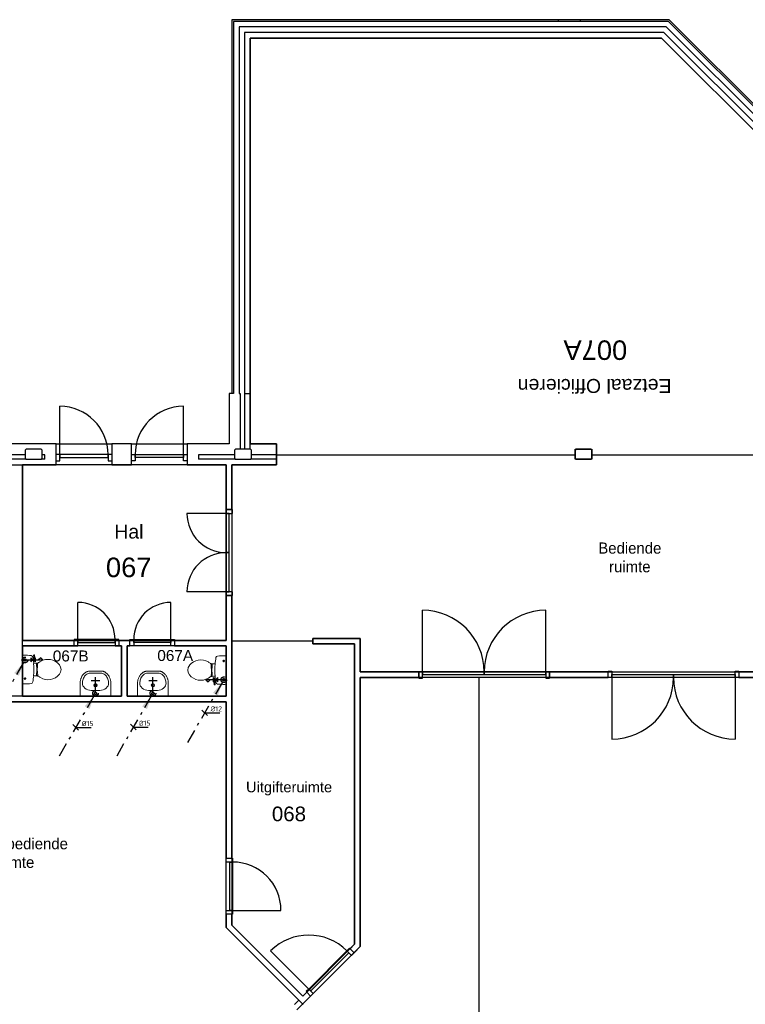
# Model space of a CAD drawing. Header units: millimetres. Extents: x -110 to 230337154, y -20 to 1103899040.
# Tile 57 of 58: x 115198076 to 115211076, y 551943653 to 551961302. Entities that reach past the tile are written whole.
import ezdxf

# ---------------------------------------------------------------- set-up
doc = ezdxf.new("R2010")
doc.units = ezdxf.units.MM
doc.header["$LTSCALE"] = 50
doc.linetypes.add('2322109', pattern=[10, 5, -2, 1, -2])
doc.linetypes.add('2322109_a', pattern=[10, 5, -2, 1, -2])
doc.layers.get('0').update_dxf_attribs({"lineweight": 5})
doc.layers.add('A-AREA-IDEN', color=7, linetype='Continuous', lineweight=13)
for name, color, linetype in [('ONDERLEGGER BOUWKUNDIG', 7, 'Continuous'), ('ONDERLEGGER Text', 7, 'Continuous'), ('WL531---', 5, '2322109'), ('WM531---', 1, 'Continuous')]:
    doc.layers.add(name, color=color, linetype=linetype)
doc.styles.add('Arial', font='arial.ttf', dxfattribs={"height": 5})
doc.styles.add('Arial_1', font='arial.ttf', dxfattribs={"height": 250})
doc.styles.add('DVD_VBC_Arial', font='arial.ttf')
doc.styles.add('HTC', font='GOTHIC.TTF', dxfattribs={"height": 150})
doc.styles.add('STABICAD-018', font='ISOCP.SHX', dxfattribs={"height": 90})

# ---------------------------------------------------------------- blocks, each defined once
blk = doc.blocks.new('DVDVB_74_-S-_Toilet')
at = {"color": 0, "linetype": 'ByBlock', "lineweight": -2}
for p, q in [((248, 0), (-248, 0)), ((-143, -45), (-184, -45)), ((-163, -66), (-163, -24)), ((193, -45), (152, -45)), ((173, -65), (173, -25)), ((-111, -200), (-111, -230)), ((-101, -271), (-101, -250)), ((-101, -250), (-57, -250)), ((-67, -250), (-67, -268)), ((-57, -250), (-57, -267)), ((-57, -255), (-35, -255)), ((-35, -255), (-35, -260)), ((-35, -260), (35, -260)), ((35, -255), (35, -260)), ((57, -255), (35, -255)), ((57, -250), (57, -266)), ((101, -250), (57, -250)), ((67, -250), (67, -267)), ((101, -270), (101, -250)), ((111, -230), (111, -200)), ((178, -192), (183, -206)), ((181, -202), (210, -196)), ((211, -197), (208, -187)), ((262, -216), (210, -224)), ((222, -205), (259, -200)), ((264, -204), (266, -210))]:
    blk.add_line(p, q, dxfattribs=at)
for centre in [(-163, -46), (173, -46)]:
    blk.add_circle(centre, 12, dxfattribs=at)
for centre, radius, start, end in [((-214, -28), 43.4, 141.7698, 181.0192), ((892, -28), 1150, 180, 186.3309), ((-217, -151), 34, 186.3309, 259.2904), ((217, -152), 33.5, 280.7271, 353.6509), ((214, -28), 43.4, 358.9808, 38.2302), ((-893, -28), 1150, 353.6509, 0), ((0, 994), 1200, 259.2904, 264.6981), ((80, -457), 263, 148.9077, 230.8792), ((241, -554), 450, 146.1571, 148.9077), ((-240, -231), 129, 326.1571, 0), ((-101, -292), 20, 96.9358, 142.58), ((0, 992), 1197, 264.6981, 275.3019), ((9, -1192), 926, 84.3005, 96.9358), ((-81, -457), 263, 309.1208, 31.0923), ((99, -290), 20, 37.7817, 84.3005), ((0, 994), 1200, 275.3019, 280.7271), ((240, -231), 129, 180, 213.8429), ((-241, -554), 450, 31.0923, 33.8429), ((207, -200), 25, 195.9272, 278.4779), ((220, -196), 10, 191.8886, 277.2238), ((260, -206), 5, 15.7398, 97.2238), ((261, -212), 5, 278.4779, 15.7398), ((0, -556), 135, 230.8792, 309.1208)]:
    blk.add_arc(centre, radius, start, end, dxfattribs=at)
blk = doc.blocks.new('DVDVB_74_-S-_Wasbak')
at = {"color": 0, "linetype": 'ByBlock', "lineweight": -2}
blk.add_line((-79, -100), (79, -100), dxfattribs=at)
for radius in [30, 20]:
    blk.add_circle((0, -196), radius, dxfattribs=at)
blk.add_ellipse((-96, -211), major_axis=(136, 40), ratio=0.751905, start_param=1.224555, end_param=2.997882, dxfattribs=at)
at = {"color": 0, "linetype": 'ByBlock', "lineweight": -2, "extrusion": (0, 0, -1)}
blk.add_ellipse((96, -211), major_axis=(-136, 40), ratio=0.751905, start_param=1.224555, end_param=2.997882, dxfattribs=at)
at = {"color": 0, "linetype": 'ByBlock', "lineweight": -2}
for points in [[(-275, 0), (-275, -118), (-275, -235)], [(275, 0), (0, 0), (-275, 0)], [(275, -236), (275, -118), (275, 0)], [(-92, -451), (0, -450), (91, -450)]]:
    blk.add_open_spline(points, degree=2, dxfattribs=at)
for points in [[(-275, -235), (-270, -456), (-92, -451)], [(91, -450), (270, -456), (275, -236)]]:
    blk.add_rational_spline(points, [1, 0.707108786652, 1], degree=2, dxfattribs=at)
blk.add_rational_spline([(235, -235), (231, -415), (92, -411), (92, -410), (91, -410), (0, -410), (-91, -410), (-92, -410), (-93, -411), (-231, -415), (-235, -235)], [1, 0.707108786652, 1, 1, 1, 1, 1, 1, 1, 0.707108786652, 1], degree=2, knots=[0, 0, 0, 0.2, 0.2, 0.4, 0.4, 0.6, 0.6, 0.8, 0.8, 1, 1, 1], dxfattribs=at)
blk = doc.blocks.new('*U1279')
at = {"color": 0, "linetype": '2322109'}
blk.add_circle((0, 0), 20, dxfattribs=at)
at = {"layer": 'A-AREA-IDEN', "color": 1, "style": 'DVD_VBC_Arial'}
blk.add_attdef('PRODUCTCODE', (0, 0), '', height=1.8, dxfattribs=at)
at = {"layer": 'A-AREA-IDEN', "color": 2, "style": 'DVD_VBC_Arial'}
for tag in ['CODE', 'CODE2', 'INDICATIONTEXT', 'LABEL', 'POSITIONCODE', 'SECTIONCODE']:
    blk.add_attdef(tag, (0, 0), '', height=1.2, dxfattribs=at)
blk = doc.blocks.new('TAP_TOILET_COLD')
at = {"color": 0, "linetype": 'Continuous'}
for p, q in [((0, 300), (-37.5, 261)), ((-37.5, 261), (0, 225)), ((0, 0), (0, 300)), ((37.5, 162.5), (-37.5, 87.5)), ((-37.5, 162.5), (37.5, 87.5)), ((-37.5, 162.5), (37.5, 162.5)), ((-37.5, 87.5), (37.5, 87.5))]:
    blk.add_line(p, q, dxfattribs=at)
blk = doc.blocks.new('*U1280')
at = {"color": 0, "linetype": '2322109'}
blk.add_circle((0, 0), 20, dxfattribs=at)
at = {"layer": 'A-AREA-IDEN', "color": 1, "style": 'DVD_VBC_Arial'}
blk.add_attdef('PRODUCTCODE', (0, 0), '', height=1.8, dxfattribs=at)
at = {"layer": 'A-AREA-IDEN', "color": 2, "style": 'DVD_VBC_Arial'}
for tag in ['CODE', 'CODE2', 'INDICATIONTEXT', 'LABEL', 'POSITIONCODE', 'SECTIONCODE']:
    blk.add_attdef(tag, (0, 0), '', height=1.2, dxfattribs=at)
blk = doc.blocks.new('*U1281')
at = {"color": 0, "linetype": '2322109'}
blk.add_circle((0, 0), 20, dxfattribs=at)
at = {"layer": 'A-AREA-IDEN', "color": 1, "style": 'DVD_VBC_Arial'}
blk.add_attdef('PRODUCTCODE', (0, 0), '', height=1.8, dxfattribs=at)
at = {"layer": 'A-AREA-IDEN', "color": 2, "style": 'DVD_VBC_Arial'}
for tag in ['CODE', 'CODE2', 'INDICATIONTEXT', 'LABEL', 'POSITIONCODE', 'SECTIONCODE']:
    blk.add_attdef(tag, (0, 0), '', height=1.2, dxfattribs=at)
blk = doc.blocks.new('TAP_SINGLE_COLD')
at = {"color": 0, "linetype": 'Continuous'}
for p, q in [((-75, 210), (75, 210)), ((0, 0), (0, 270))]:
    blk.add_line(p, q, dxfattribs=at)
blk = doc.blocks.new('*U1308')
at = {"linetype": '2322109'}
blk.add_hatch(color=2, dxfattribs=at).paths.add_polyline_path([(-25, -43), (-107, -285), (-193, -235)], flags=0)
at = {"color": 0, "linetype": '2322109'}
blk.add_line((0, 0), (0, 0, 1), dxfattribs=at)
at = {"color": 2, "linetype": '2322109_a'}
blk.add_line((-25, -43, 1), (-675, -1169, 1), dxfattribs=at)
at = {"color": 2, "linetype": '2322109'}
blk.add_circle((0, 0, 1), 50, dxfattribs=at)
at = {"layer": 'A-AREA-IDEN', "color": 2}
for tag, p, style in [('CODE', (0, 100), 'STABICAD-018'), ('FLOORCODE', (0, 0, -50), 'STABICAD-018'), ('POSITIONCODE', (150, 150), 'DVD_VBC_Arial'), ('SECTIONCODE', (150, 150), 'DVD_VBC_Arial')]:
    blk.add_attdef(tag, p, '', height=1.2, dxfattribs=dict(at, style=style))
blk = doc.blocks.new('*U1309')
at = {"linetype": '2322109'}
blk.add_hatch(color=2, dxfattribs=at).paths.add_polyline_path([(-25, -43), (-107, -285), (-193, -235)], flags=0)
at = {"color": 0, "linetype": '2322109'}
blk.add_line((0, 0), (0, 0, 1), dxfattribs=at)
at = {"color": 2, "linetype": '2322109_a'}
blk.add_line((-25, -43, 1), (-675, -1169, 1), dxfattribs=at)
at = {"color": 2, "linetype": '2322109'}
blk.add_circle((0, 0, 1), 50, dxfattribs=at)
at = {"layer": 'A-AREA-IDEN', "color": 2}
for tag, p, style in [('CODE', (0, 100), 'STABICAD-018'), ('FLOORCODE', (0, 0, -50), 'STABICAD-018'), ('POSITIONCODE', (150, 150), 'DVD_VBC_Arial'), ('SECTIONCODE', (150, 150), 'DVD_VBC_Arial')]:
    blk.add_attdef(tag, p, '', height=1.2, dxfattribs=dict(at, style=style))
blk = doc.blocks.new('*U1305')
at = {"linetype": '2322109'}
blk.add_hatch(color=2, dxfattribs=at).paths.add_polyline_path([(-25, -43), (-107, -285), (-193, -235)], flags=0)
at = {"color": 0, "linetype": '2322109'}
blk.add_line((0, 0), (0, 0, 1), dxfattribs=at)
at = {"color": 2, "linetype": '2322109_a'}
blk.add_line((-25, -43, 1), (-675, -1169, 1), dxfattribs=at)
at = {"color": 2, "linetype": '2322109'}
blk.add_circle((0, 0, 1), 50, dxfattribs=at)
at = {"layer": 'A-AREA-IDEN', "color": 2}
for tag, p, style in [('CODE', (0, 100), 'STABICAD-018'), ('FLOORCODE', (0, 0, -50), 'STABICAD-018'), ('POSITIONCODE', (150, 150), 'DVD_VBC_Arial'), ('SECTIONCODE', (150, 150), 'DVD_VBC_Arial')]:
    blk.add_attdef(tag, p, '', height=1.2, dxfattribs=dict(at, style=style))
blk = doc.blocks.new('*U1304')
at = {"linetype": '2322109'}
blk.add_hatch(color=2, dxfattribs=at).paths.add_polyline_path([(-25, -43), (-107, -285), (-193, -235)], flags=0)
at = {"color": 0, "linetype": '2322109'}
blk.add_line((0, 0), (0, 0, 1), dxfattribs=at)
at = {"color": 2, "linetype": '2322109_a'}
blk.add_line((-25, -43, 1), (-675, -1169, 1), dxfattribs=at)
at = {"color": 2, "linetype": '2322109'}
blk.add_circle((0, 0, 1), 50, dxfattribs=at)
at = {"layer": 'A-AREA-IDEN', "color": 2}
for tag, p, style in [('CODE', (0, 100), 'STABICAD-018'), ('FLOORCODE', (0, 0, -50), 'STABICAD-018'), ('POSITIONCODE', (150, 150), 'DVD_VBC_Arial'), ('SECTIONCODE', (150, 150), 'DVD_VBC_Arial')]:
    blk.add_attdef(tag, p, '', height=1.2, dxfattribs=dict(at, style=style))
blk = doc.blocks.new('*U1311')
at = {"color": 0, "linetype": 'Continuous'}
for p, q in [((50, -50), (-50, 50)), ((0, 0), (56, 0)), ((56, 0), (274, 0))]:
    blk.add_line(p, q, dxfattribs=at)
at = {"color": 0, "linetype": 'Continuous', "style": 'STABICAD-018'}
blk.add_text('%%c12', height=90, dxfattribs=at).set_placement((106, 25))
at = {"layer": 'A-AREA-IDEN', "color": 2, "style": 'DVD_VBC_Arial'}
blk.add_attdef('CODE', (0, 0), '', height=1.2, dxfattribs=at)
blk = doc.blocks.new('*U1313')
at = {"color": 0, "linetype": 'Continuous'}
for p, q in [((50, -50), (-50, 50)), ((0, 0), (49, 0)), ((49, 0), (265, 0))]:
    blk.add_line(p, q, dxfattribs=at)
at = {"color": 0, "linetype": 'Continuous', "style": 'STABICAD-018'}
blk.add_text('%%c15', height=90, dxfattribs=at).set_placement((99, 25))
at = {"layer": 'A-AREA-IDEN', "color": 2, "style": 'DVD_VBC_Arial'}
blk.add_attdef('CODE', (0, 0), '', height=1.2, dxfattribs=at)
blk = doc.blocks.new('*U1315')
at = {"color": 0, "linetype": 'Continuous'}
for p, q in [((50, -50), (-50, 50)), ((0, 0), (58, 0)), ((58, 0), (274, 0))]:
    blk.add_line(p, q, dxfattribs=at)
at = {"color": 0, "linetype": 'Continuous', "style": 'STABICAD-018'}
blk.add_text('%%c15', height=90, dxfattribs=at).set_placement((108, 25))
at = {"layer": 'A-AREA-IDEN', "color": 2, "style": 'DVD_VBC_Arial'}
blk.add_attdef('CODE', (0, 0), '', height=1.2, dxfattribs=at)

msp = doc.modelspace()

# ---------------------------------------------------------------- linework, layer by layer
at = {"layer": 'ONDERLEGGER BOUWKUNDIG'}
for p, q in [((115209713.1, 551961302), (115201875.8, 551961302)), ((115201875.8, 551961302), (115201875.8, 551954602)), ((115209700.7, 551961272), (115201905.8, 551961272)), ((115201905.8, 551961272), (115201905.8, 551954602)), ((115207725.8, 551961302), (115207725.8, 551961272)), ((115208125.8, 551961272), (115208125.8, 551961302)), ((115215626.3, 551955346.4), (115209700.7, 551961272)), ((115215676.3, 551955338.8), (115209713.1, 551961302)), ((115209659.3, 551961172), (115202005.8, 551961172)), ((115202005.8, 551961172), (115202005.8, 551954602)), ((115209617.8, 551961072), (115202105.8, 551961072)), ((115202105.8, 551961072), (115202105.8, 551953602)), ((115215426.3, 551955263.5), (115209617.8, 551961072)), ((115215526.3, 551955305), (115209659.3, 551961172)), ((115202205.8, 551960972), (115209576.4, 551960972)), ((115209576.4, 551960972), (115202205.8, 551960972)), ((115202205.8, 551960972), (115202205.8, 551953702)), ((115202205.8, 551953602), (115202205.8, 551960972)), ((115209576.4, 551960972), (115215326.3, 551955222.1)), ((115215326.3, 551955222.1), (115209576.4, 551960972)), ((115201905.8, 551954602), (115201825.8, 551954602)), ((115201825.8, 551954602), (115201825.8, 551953702)), ((115202005.8, 551954602), (115202025.8, 551954602)), ((115202025.8, 551954602), (115202025.8, 551953602)), ((115202105.8, 551954602), (115202205.8, 551954602)), ((115198793, 551953506), (115198793, 551954372)), ((115201009, 551953506), (115201009, 551954372)), ((115198726, 551953702), (115197826, 551953702)), ((115198726, 551953322), (115198726, 551953702)), ((115198726, 551953702), (115199726, 551953702)), ((115200076, 551953702), (115199726, 551953702)), ((115199726, 551953702), (115199726, 551953322)), ((115200076, 551953322), (115200076, 551953702)), ((115200076, 551953702), (115201076, 551953702)), ((115201825.8, 551953702), (115201076, 551953702)), ((115201076, 551953702), (115201076, 551953322)), ((115202205.8, 551953702), (115202676, 551953702)), ((115202676, 551953702), (115202205.8, 551953702)), ((115202676, 551953702), (115202676, 551953322)), ((115202676, 551953322), (115202676, 551953702)), ((115198176, 551953502), (115197826, 551953502)), ((115198191, 551953602), (115198176, 551953587)), ((115198176, 551953587), (115198176, 551953437)), ((115198176, 551953437), (115198191, 551953422)), ((115198461, 551953602), (115198191, 551953602)), ((115198476, 551953587), (115198461, 551953602)), ((115198461, 551953422), (115198476, 551953437)), ((115198476, 551953437), (115198476, 551953587)), ((115198526, 551953502), (115198476, 551953502)), ((115198526, 551953422), (115198526, 551953502)), ((115198793, 551953506), (115198726, 551953506)), ((115199659, 551953506), (115198793, 551953506)), ((115198793, 551953506), (115198793, 551953456)), ((115198793, 551953392), (115198793, 551953506)), ((115198793, 551953456), (115199659, 551953456)), ((115199659, 551953456), (115199659, 551953506)), ((115199726, 551953506), (115199659, 551953506)), ((115199659, 551953506), (115199659, 551953392)), ((115200076, 551953506), (115200143, 551953506)), ((115200143, 551953456), (115200143, 551953506)), ((115200143, 551953506), (115201009, 551953506)), ((115200143, 551953506), (115200143, 551953392)), ((115201009, 551953456), (115200143, 551953456)), ((115201009, 551953506), (115201009, 551953456)), ((115201009, 551953506), (115201076, 551953506)), ((115201009, 551953392), (115201009, 551953506)), ((115201276, 551953502), (115201276, 551953422)), ((115201925.8, 551953502), (115201276, 551953502)), ((115201940.8, 551953602), (115201925.8, 551953587)), ((115201925.8, 551953587), (115201925.8, 551953437)), ((115201925.8, 551953437), (115201940.8, 551953422)), ((115202210.8, 551953602), (115201940.8, 551953602)), ((115202225.8, 551953587), (115202210.8, 551953602)), ((115202210.8, 551953422), (115202225.8, 551953437)), ((115202225.8, 551953437), (115202225.8, 551953587)), ((115202676, 551953502), (115202225.8, 551953502)), ((115202676, 551953502), (115208026, 551953502)), ((115208041, 551953602), (115208026, 551953587)), ((115208026, 551953422), (115208026, 551953602)), ((115208026, 551953602), (115208326, 551953602)), ((115208026, 551953587), (115208026, 551953437)), ((115208026, 551953437), (115208041, 551953422)), ((115208311, 551953602), (115208041, 551953602)), ((115208326, 551953587), (115208311, 551953602)), ((115208311, 551953422), (115208326, 551953437)), ((115208326, 551953602), (115208326, 551953422)), ((115208326, 551953437), (115208326, 551953587)), ((115208326, 551953502), (115211526, 551953502)), ((115198191, 551953422), (115197826, 551953422)), ((115197826, 551953322), (115198726, 551953322)), ((115198126, 551949176.6), (115198126, 551953322)), ((115201776, 551953322), (115198126, 551953322)), ((115198126, 551953322), (115198126, 551950176.6)), ((115198191, 551953422), (115198461, 551953422)), ((115198526, 551953422), (115198461, 551953422)), ((115198726, 551953392), (115198793, 551953392)), ((115199659, 551953392), (115199726, 551953392)), ((115199726, 551953322), (115200076, 551953322)), ((115200143, 551953392), (115200076, 551953392)), ((115201076, 551953392), (115201009, 551953392)), ((115201076, 551953322), (115201776, 551953322)), ((115201940.8, 551953422), (115201276, 551953422)), ((115201776, 551953322), (115201776, 551952520.3)), ((115201776, 551950176.6), (115201776, 551953322)), ((115202676, 551953322), (115201876, 551953322)), ((115201876, 551953322), (115202676, 551953322)), ((115201876, 551952520.3), (115201876, 551953322)), ((115201876, 551953322), (115201876, 551945070.2)), ((115201940.8, 551953422), (115202210.8, 551953422)), ((115202676, 551953422), (115202210.8, 551953422)), ((115208326, 551953422), (115208026, 551953422)), ((115208041, 551953422), (115208311, 551953422)), ((115201776, 551952453.3), (115201072, 551952453.3)), ((115201890, 551952520.3), (115201776, 551952520.3)), ((115201776, 551952520.3), (115201776, 551952453.3)), ((115201776, 551952520.3), (115201876, 551952520.3)), ((115201776, 551952453.3), (115201776, 551951749.3)), ((115201826, 551952453.3), (115201776, 551952453.3)), ((115201776, 551952453.3), (115201890, 551952453.3)), ((115201826, 551951749.3), (115201826, 551952453.3)), ((115201890, 551952453.3), (115201890, 551952520.3)), ((115201776, 551951749.3), (115201776, 551951045.3)), ((115201826, 551951749.3), (115201776, 551951749.3)), ((115201776, 551951749.3), (115201826, 551951749.3)), ((115201826, 551951045.3), (115201826, 551951749.3)), ((115201776, 551951045.3), (115201072, 551951045.3)), ((115201776, 551951045.3), (115201826, 551951045.3)), ((115201890, 551951045.3), (115201776, 551951045.3)), ((115201776, 551951045.3), (115201776, 551950978.3)), ((115201776, 551950978.3), (115201890, 551950978.3)), ((115201876, 551950978.3), (115201776, 551950978.3)), ((115201776, 551950978.3), (115201776, 551950176.6)), ((115201876, 551946270.6), (115201876, 551950978.3)), ((115201890, 551950978.3), (115201890, 551951045.3)), ((115199118, 551950190.6), (115199118, 551950856.6)), ((115200784, 551950190.6), (115200784, 551950856.6)), ((115205293, 551949612), (115205293, 551950716)), ((115207501, 551949612), (115207501, 551950716)), ((115199051, 551950176.6), (115198126, 551950176.6)), ((115198126, 551950176.6), (115201776, 551950176.6)), ((115199118, 551950190.6), (115199051, 551950190.6)), ((115199051, 551950190.6), (115199051, 551950176.6)), ((115199051, 551950076.6), (115199051, 551950176.6)), ((115199784, 551950190.6), (115199118, 551950190.6)), ((115199118, 551950190.6), (115199118, 551950140.6)), ((115199118, 551950076.6), (115199118, 551950190.6)), ((115199118, 551950140.6), (115199784, 551950140.6)), ((115199784, 551950140.6), (115199784, 551950190.6)), ((115199851, 551950190.6), (115199784, 551950190.6)), ((115199784, 551950190.6), (115199784, 551950076.6)), ((115199851, 551950176.6), (115199851, 551950190.6)), ((115200051, 551950176.6), (115199851, 551950176.6)), ((115199851, 551950176.6), (115199851, 551950076.6)), ((115200051, 551950190.6), (115200118, 551950190.6)), ((115200051, 551950176.6), (115200051, 551950190.6)), ((115200051, 551950076.6), (115200051, 551950176.6)), ((115200118, 551950140.6), (115200118, 551950190.6)), ((115200118, 551950190.6), (115200784, 551950190.6)), ((115200118, 551950190.6), (115200118, 551950076.6)), ((115200784, 551950140.6), (115200118, 551950140.6)), ((115200784, 551950190.6), (115200784, 551950140.6)), ((115200784, 551950190.6), (115200851, 551950190.6)), ((115200784, 551950076.6), (115200784, 551950190.6)), ((115200851, 551950190.6), (115200851, 551950176.6)), ((115201776, 551950176.6), (115200851, 551950176.6)), ((115200851, 551950176.6), (115200851, 551950076.6)), ((115203326, 551950162), (115201876, 551950162)), ((115204176, 551950212), (115203326, 551950212)), ((115203326, 551950212), (115203326, 551950112)), ((115203326, 551950112), (115203326, 551950212)), ((115203326, 551950212), (115204176, 551950212)), ((115203326, 551950112), (115204076, 551950112)), ((115204076, 551950112), (115203326, 551950112)), ((115204076, 551950112), (115204076, 551944729)), ((115204076, 551944729), (115204076, 551950112)), ((115204176, 551949612), (115204176, 551950212)), ((115204176, 551950212), (115204176, 551949612)), ((115198126, 551950076.6), (115199051, 551950076.6)), ((115199901, 551950076.6), (115198126, 551950076.6)), ((115198126, 551950076.6), (115198126, 551949176.6)), ((115199051, 551950076.6), (115199118, 551950076.6)), ((115199784, 551950076.6), (115199851, 551950076.6)), ((115199851, 551950076.6), (115199901, 551950076.6)), ((115199901, 551950076.6), (115199901, 551949176.6)), ((115199901, 551949176.6), (115199901, 551950076.6)), ((115200001, 551950076.6), (115200051, 551950076.6)), ((115200001, 551949176.6), (115200001, 551950076.6)), ((115201776, 551950076.6), (115200001, 551950076.6)), ((115200001, 551950076.6), (115200001, 551949176.6)), ((115200118, 551950076.6), (115200051, 551950076.6)), ((115200851, 551950076.6), (115200784, 551950076.6)), ((115200851, 551950076.6), (115201776, 551950076.6)), ((115201776, 551950076.6), (115201776, 551949176.6)), ((115201776, 551949176.6), (115201776, 551950076.6)), ((115205226, 551949612), (115204176, 551949612)), ((115204176, 551949612), (115215876, 551949612)), ((115205226, 551949512), (115205226, 551949612)), ((115205293, 551949612), (115205226, 551949612)), ((115205226, 551949612), (115205226, 551949498)), ((115206397, 551949612), (115205293, 551949612)), ((115205293, 551949612), (115205293, 551949562)), ((115205293, 551949498), (115205293, 551949612)), ((115205293, 551949562), (115206397, 551949562)), ((115206397, 551949562), (115206397, 551949612)), ((115207501, 551949612), (115206397, 551949612)), ((115206397, 551949612), (115206397, 551949562)), ((115206397, 551949562), (115207501, 551949562)), ((115207501, 551949562), (115207501, 551949612)), ((115207568, 551949612), (115207501, 551949612)), ((115207501, 551949612), (115207501, 551949498)), ((115208618, 551949612), (115207568, 551949612)), ((115207568, 551949612), (115207568, 551949512)), ((115207568, 551949498), (115207568, 551949612)), ((115208618, 551949512), (115208618, 551949626)), ((115208618, 551949626), (115208685, 551949626)), ((115208618, 551949512), (115208618, 551949612)), ((115208685, 551949626), (115208685, 551949512)), ((115208685, 551949562), (115209789, 551949562)), ((115208685, 551949512), (115208685, 551949562)), ((115209789, 551949562), (115209789, 551949512)), ((115209789, 551949562), (115210893, 551949562)), ((115209789, 551949512), (115209789, 551949562)), ((115210893, 551949512), (115210893, 551949626)), ((115210893, 551949626), (115210960, 551949626)), ((115210893, 551949562), (115210893, 551949512)), ((115210960, 551949626), (115210960, 551949512)), ((115212010, 551949612), (115210960, 551949612)), ((115210960, 551949612), (115210960, 551949512)), ((115204176, 551944687.6), (115204176, 551949512)), ((115204176, 551949512), (115205226, 551949512)), ((115215976, 551949512), (115204176, 551949512)), ((115204176, 551949512), (115204176, 551944687.6)), ((115205226, 551949498), (115205293, 551949498)), ((115206304, 551949512), (115206304, 551917022)), ((115207501, 551949498), (115207568, 551949498)), ((115207568, 551949512), (115208618, 551949512)), ((115208685, 551949512), (115208618, 551949512)), ((115208685, 551949512), (115208685, 551948408)), ((115209789, 551949512), (115208685, 551949512)), ((115210893, 551949512), (115209789, 551949512)), ((115210893, 551949512), (115210893, 551948408)), ((115210960, 551949512), (115210893, 551949512)), ((115210960, 551949512), (115212010, 551949512)), ((115199901, 551949176.6), (115194496, 551949176.6)), ((115194496, 551949076.6), (115201776, 551949076.6)), ((115201776, 551949076.6), (115194496, 551949076.6)), ((115198126, 551949176.6), (115199901, 551949176.6)), ((115201776, 551949176.6), (115200001, 551949176.6)), ((115200001, 551949176.6), (115201776, 551949176.6)), ((115201776, 551949076.6), (115201776, 551946270.6)), ((115201776, 551945028.8), (115201776, 551949076.6)), ((115201776, 551946270.6), (115201876, 551946270.6)), ((115201776, 551946203.6), (115201776, 551946270.6)), ((115201890, 551946203.6), (115201776, 551946203.6)), ((115201840, 551946203.6), (115201890, 551946203.6)), ((115201840, 551945337.6), (115201840, 551946203.6)), ((115201876, 551946270.6), (115201890, 551946270.6)), ((115201890, 551946270.6), (115201890, 551946203.6)), ((115201890, 551946203.6), (115201890, 551945337.6)), ((115201776, 551945337.6), (115201890, 551945337.6)), ((115201776, 551945270.6), (115201776, 551945337.6)), ((115201890, 551945337.6), (115201840, 551945337.6)), ((115201890, 551945337.6), (115202756, 551945337.6)), ((115201890, 551945337.6), (115201890, 551945270.6)), ((115201876, 551945270.6), (115201776, 551945270.6)), ((115201776, 551945270.6), (115201776, 551945028.8)), ((115201876, 551945070.2), (115201876, 551945270.6)), ((115201890, 551945270.6), (115201876, 551945270.6)), ((115201776, 551945028.8), (115203075.9, 551943728.9)), ((115203152.8, 551943652), (115201776, 551945028.8)), ((115203146.6, 551943799.6), (115201876, 551945070.2)), ((115201876, 551945070.2), (115203047.6, 551943898.6)), ((115203254.8, 551943927.6), (115202571.7, 551944610.6)), ((115204176, 551944687.6), (115203040.4, 551943552)), ((115203146.6, 551943799.6), (115204076, 551944729)), ((115203937.9, 551944610.6), (115203254.8, 551943927.6)), ((115203985.2, 551944658), (115203937.9, 551944610.6)), ((115203973.2, 551944575.3), (115203937.9, 551944610.6)), ((115203937.9, 551944610.6), (115204018.5, 551944530)), ((115203995.1, 551944648.1), (115203985.2, 551944658)), ((115204076, 551944729), (115203995.1, 551944648.1)), ((115203995.1, 551944648.1), (115204065.8, 551944577.4)), ((115204065.8, 551944577.4), (115204176, 551944687.6)), ((115203290.1, 551943892.2), (115203973.2, 551944575.3)), ((115204018.5, 551944530), (115204065.8, 551944577.4)), ((115203254.8, 551943927.6), (115203207.4, 551943880.2)), ((115203254.8, 551943927.6), (115203290.1, 551943892.2)), ((115203335.4, 551943847), (115203254.8, 551943927.6)), ((115203075.9, 551943728.9), (115202999, 551943652)), ((115203040.4, 551943552), (115203288, 551943799.6)), ((115203047.6, 551943898.6), (115203146.6, 551943799.6)), ((115203217.3, 551943870.3), (115203146.6, 551943799.6)), ((115203207.4, 551943880.2), (115203217.3, 551943870.3)), ((115203288, 551943799.6), (115203217.3, 551943870.3)), ((115203288, 551943799.6), (115203335.4, 551943847))]:
    msp.add_line(p, q, dxfattribs=at)
for centre, radius, start, end in [((115198793, 551953506), 866, 0, 90), ((115201009, 551953506), 866, 90, 180), ((115201776, 551952453.3), 704, 180, 270), ((115201776, 551951045.3), 704, 90, 180), ((115199118, 551950190.6), 666, 0, 90), ((115200784, 551950190.6), 666, 90, 180), ((115205293, 551949612), 1104, 0, 90), ((115207501, 551949612), 1104, 90, 180), ((115208685, 551949512), 1104, 270, 0), ((115210893, 551949512), 1104, 180, 270), ((115201890, 551945337.6), 866, 0, 90), ((115203254.8, 551943927.6), 966, 45, 135)]:
    msp.add_arc(centre, radius, start, end, dxfattribs=at)

# ---------------------------------------------------------------- block references
for name, p, rotation in [('DVDVB_74_-S-_Toilet', (115198125.2, 551949654.2), 89.99999999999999), ('DVDVB_74_-S-_Toilet', (115201776.8, 551949643.9), 270), ('DVDVB_74_-S-_Wasbak', (115199433.4, 551949176.6), 180), ('DVDVB_74_-S-_Wasbak', (115200462.6, 551949176.6), 180)]:
    msp.add_blockref(name, p, dxfattribs=dict(rotation=rotation))
at = {"layer": 'WL531---', "linetype": '2322109'}
for name, p in [('*U1305', (115198170.2, 551949825.3, -1)), ('*U1280', (115198169.7, 551949826.6, 500)), ('*U1304', (115201731.8, 551949471.4, -1)), ('*U1279', (115201732.3, 551949471.5, 500)), ('*U1308', (115199433.6, 551949229.3, -1)), ('*U1281', (115199433.6, 551949225.6, 950)), ('*U1309', (115200462.8, 551949229.3, -1)), ('*U1281', (115200462.8, 551949225.6, 950))]:
    msp.add_blockref(name, p, dxfattribs=at)
at = {"layer": 'WL531---', "color": 2, "linetype": '2322109'}
for p, rotation in [((115198190.3, 551949827.2, 500), 270), ((115201711.7, 551949471, 500), 90.00000000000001)]:
    msp.add_blockref('TAP_TOILET_COLD', p, dxfattribs=dict(at, rotation=rotation))
for p in [(115199433.6, 551949245.6, 950), (115200462.8, 551949245.6, 950)]:
    msp.add_blockref('TAP_SINGLE_COLD', p, dxfattribs=at)
at = {"layer": 'WM531---', "linetype": 'Continuous'}
for name, p in [('*U1311', (115201389.2, 551948878, -1)), ('*U1315', (115199079.6, 551948616.2, -1)), ('*U1313', (115200112.2, 551948622, -1))]:
    msp.add_blockref(name, p, dxfattribs=at)

# ---------------------------------------------------------------- texts
at = {"layer": 'ONDERLEGGER BOUWKUNDIG'}
for s, height, style, p in [('007A', 350, 'Arial', (115208960.1, 551955553.7)), ('Eetzaal Officieren', 250, 'Arial_1', (115209753.3, 551954862))]:
    msp.add_text(s, height=height, rotation=180, dxfattribs=dict(at, style=style)).set_placement(p)
for s, height, style, p in [('Hal', 250, 'Arial_1', (115199769.5, 551952001.6)), ('067', 350, 'Arial', (115199620.5, 551951309.9)), ('067B', 196.87, 'Arial', (115198668.7, 551949798.5)), ('067A', 196.87, 'Arial', (115200540.7, 551949807)), ('Uitgifteruimte', 187.5, 'Arial_1', (115202130.4, 551947453.7)), ('068', 262.5, 'Arial', (115202593.5, 551946934.9))]:
    msp.add_text(s, height=height, dxfattribs=dict(at, style=style)).set_placement(p)
at = {"layer": 'ONDERLEGGER Text', "char_height": 200, "attachment_point": 5, "style": 'HTC'}
for s, width, insert in [('Bediende ruimte', 1785.206, (115209006.7, 551951663.1)), ('Pantry bediende ruimte', 2443.982, (115197966, 551946364.3))]:
    msp.add_mtext_dynamic_manual_height_columns(s, width=width, gutter_width=875, heights=[0], dxfattribs=dict(at, insert=insert))

doc.saveas('drawing.dxf')
